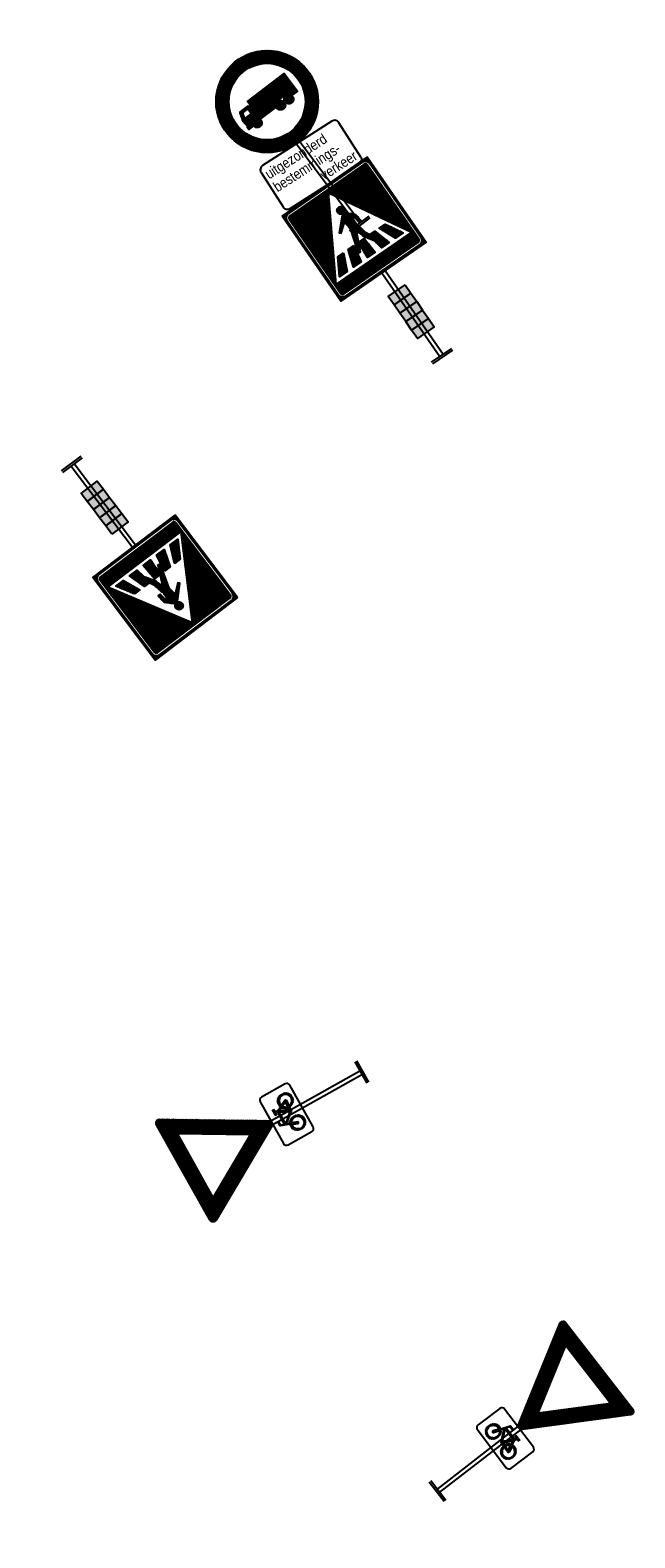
# Model space of a CAD drawing. Header units: metres. Extents: x 197090 to 197675, y 354829 to 355564.
# Tile 4 of 12: x 197614 to 197627, y 354859 to 354893. Entities that reach past the tile are written whole.
import ezdxf
from ezdxf.enums import TextEntityAlignment as Align

# ---------------------------------------------------------------- set-up
doc = ezdxf.new("R2010")
doc.units = ezdxf.units.M
doc.layers.get('0').update_dxf_attribs({"lineweight": 25})
doc.styles.add('RVV', font='arial.ttf', dxfattribs={"width": 0.85, "height": 2})
pattern_1 = [(0, (0, 0), (0, 0.00625), [])]

# ---------------------------------------------------------------- blocks, each defined once
blk = doc.blocks.new('OB02')
h = blk.add_hatch()
h.set_pattern_fill('LINE', color=256, scale=0.002, style=0)
h.set_pattern_definition([(0, (-2165.2003044, -711.2070954), (0, 0.00635), [])])
h.paths.add_polyline_path([(0.164, -0.321), (0.132, -0.255), (0.116, -0.267), (0.105, -0.281), (0.096, -0.297), (0.092, -0.309), (0.09, -0.321)], flags=16)
h.paths.add_polyline_path([(0.08, -0.17), (0.011, -0.312), (-0.115, -0.17)], flags=16)
h.paths.add_polyline_path([(0.066, -0.321), (0.069, -0.304), (0.075, -0.288), (0.085, -0.268), (0.1, -0.25), (0.122, -0.233), (0.098, -0.185), (0.033, -0.321)], flags=16)
h.paths.add_polyline_path([(-0.144, -0.25), (-0.132, -0.258), (-0.121, -0.267), (-0.109, -0.281), (-0.101, -0.297), (-0.096, -0.315), (-0.094, -0.333), (-0.096, -0.351), (-0.101, -0.369), (-0.109, -0.385), (-0.121, -0.399), (-0.135, -0.411), (-0.151, -0.419), (-0.169, -0.425), (-0.187, -0.426), (-0.205, -0.425), (-0.223, -0.419), (-0.239, -0.411), (-0.253, -0.399), (-0.265, -0.385), (-0.273, -0.369), (-0.279, -0.351), (-0.28, -0.333), (-0.279, -0.315), (-0.273, -0.297), (-0.265, -0.281), (-0.253, -0.267), (-0.239, -0.255), (-0.223, -0.247), (-0.205, -0.241), (-0.187, -0.24), (-0.166, -0.242), (-0.198, -0.329), (-0.199, -0.333), (-0.198, -0.338), (-0.195, -0.342), (-0.191, -0.344), (-0.186, -0.345), (-0.182, -0.344), (-0.178, -0.341), (-0.176, -0.337)], flags=16)
h.paths.add_polyline_path([(0.013, -0.344), (0.009, -0.343), (0.006, -0.341), (-0.124, -0.194), (-0.136, -0.228), (-0.119, -0.238), (-0.104, -0.25), (-0.09, -0.268), (-0.079, -0.288), (-0.073, -0.31), (-0.07, -0.333), (-0.073, -0.356), (-0.079, -0.378), (-0.09, -0.398), (-0.105, -0.415), (-0.122, -0.43), (-0.142, -0.441), (-0.164, -0.447), (-0.187, -0.45), (-0.21, -0.447), (-0.232, -0.441), (-0.252, -0.43), (-0.27, -0.415), (-0.284, -0.398), (-0.295, -0.378), (-0.302, -0.356), (-0.304, -0.333), (-0.302, -0.31), (-0.295, -0.288), (-0.284, -0.268), (-0.27, -0.25), (-0.252, -0.236), (-0.232, -0.225), (-0.21, -0.218), (-0.187, -0.216), (-0.172, -0.217), (-0.158, -0.22), (-0.114, -0.099), (-0.107, -0.087), (-0.096, -0.079), (-0.09, -0.077), (-0.086, -0.076), (-0.082, -0.076), (-0.073, -0.076), (-0.059, -0.076), (-0.04, -0.076), (-0.04, -0.1), (-0.059, -0.1), (-0.072, -0.1), (-0.08, -0.1), (-0.083, -0.1), (-0.086, -0.101), (-0.09, -0.103), (-0.092, -0.107), (-0.107, -0.146), (0.091, -0.146), (0.102, -0.123), (0.067, -0.123), (0.063, -0.122), (0.059, -0.119), (0.056, -0.116), (0.055, -0.111), (0.056, -0.107), (0.059, -0.103), (0.063, -0.1), (0.067, -0.1), (0.157, -0.1), (0.157, -0.123), (0.128, -0.123), (0.111, -0.158), (0.143, -0.223), (0.162, -0.218), (0.183, -0.216), (0.205, -0.218), (0.227, -0.225), (0.247, -0.236), (0.265, -0.25), (0.279, -0.268), (0.29, -0.288), (0.297, -0.31), (0.299, -0.333), (0.297, -0.356), (0.29, -0.378), (0.279, -0.398), (0.265, -0.415), (0.247, -0.43), (0.227, -0.441), (0.205, -0.447), (0.183, -0.45), (0.16, -0.447), (0.138, -0.441), (0.118, -0.43), (0.1, -0.415), (0.085, -0.398), (0.075, -0.378), (0.069, -0.361), (0.066, -0.344)])
h.paths.add_polyline_path([(0.09, -0.344), (0.092, -0.357), (0.096, -0.369), (0.105, -0.385), (0.116, -0.399), (0.131, -0.411), (0.147, -0.419), (0.164, -0.425), (0.182, -0.426), (0.201, -0.425), (0.218, -0.419), (0.234, -0.411), (0.248, -0.399), (0.26, -0.385), (0.269, -0.369), (0.274, -0.351), (0.276, -0.333), (0.274, -0.315), (0.269, -0.297), (0.26, -0.281), (0.248, -0.267), (0.234, -0.255), (0.218, -0.247), (0.201, -0.241), (0.183, -0.24), (0.167, -0.241), (0.153, -0.244), (0.193, -0.328), (0.194, -0.332), (0.193, -0.337), (0.191, -0.341), (0.187, -0.343), (0.183, -0.344)], flags=16)
at = {"flags": 128}
blk.add_lwpolyline([(-0.4, -0.45, 0.414214), (-0.35, -0.5), (0.35, -0.5, 0.414214), (0.4, -0.45), (0.4, -0.05, 0.414214), (0.35, 0), (-0.35, 0, 0.414214), (-0.4, -0.05)], format="xyb", close=True, dxfattribs=at)
for points in [[(0.08, -0.17), (0.011, -0.312), (-0.115, -0.17), (0.08, -0.17)], [(0.066, -0.321), (0.069, -0.304), (0.075, -0.288), (0.085, -0.268), (0.1, -0.25), (0.122, -0.233), (0.098, -0.185), (0.033, -0.321), (0.066, -0.321)], [(-0.144, -0.25), (-0.132, -0.258), (-0.121, -0.267), (-0.109, -0.281), (-0.101, -0.297), (-0.096, -0.315), (-0.094, -0.333), (-0.096, -0.351), (-0.101, -0.369), (-0.109, -0.385), (-0.121, -0.399), (-0.135, -0.411), (-0.151, -0.419), (-0.169, -0.425), (-0.187, -0.426), (-0.205, -0.425), (-0.223, -0.419), (-0.239, -0.411), (-0.253, -0.399), (-0.265, -0.385), (-0.273, -0.369), (-0.279, -0.351), (-0.28, -0.333), (-0.279, -0.315), (-0.273, -0.297), (-0.265, -0.281), (-0.253, -0.267), (-0.239, -0.255), (-0.223, -0.247), (-0.205, -0.241), (-0.187, -0.24), (-0.166, -0.242), (-0.198, -0.329), (-0.199, -0.333), (-0.198, -0.338), (-0.195, -0.342), (-0.191, -0.344), (-0.186, -0.345), (-0.182, -0.344), (-0.178, -0.341), (-0.176, -0.337), (-0.144, -0.25)], [(0.09, -0.344), (0.092, -0.357), (0.096, -0.369), (0.105, -0.385), (0.116, -0.399), (0.131, -0.411), (0.147, -0.419), (0.164, -0.425), (0.182, -0.426), (0.201, -0.425), (0.218, -0.419), (0.234, -0.411), (0.248, -0.399), (0.26, -0.385), (0.269, -0.369), (0.274, -0.351), (0.276, -0.333), (0.274, -0.315), (0.269, -0.297), (0.26, -0.281), (0.248, -0.267), (0.234, -0.255), (0.218, -0.247), (0.201, -0.241), (0.183, -0.24), (0.167, -0.241), (0.153, -0.244), (0.193, -0.328), (0.194, -0.332), (0.193, -0.337), (0.191, -0.341), (0.187, -0.343), (0.183, -0.344), (0.09, -0.344)], [(0.164, -0.321), (0.132, -0.255), (0.116, -0.267), (0.105, -0.281), (0.096, -0.297), (0.092, -0.309), (0.09, -0.321), (0.164, -0.321)]]:
    blk.add_lwpolyline(points, close=True)
blk = doc.blocks.new('*X36')
at = {"color": 0}
for p, q in [((1.755, 0.444), (2.015, 0.444)), ((1.765, 0.45), (2.015, 0.45)), ((1.776, 0.456), (2.015, 0.456)), ((1.787, 0.463), (2.015, 0.463)), ((1.798, 0.469), (2.015, 0.469)), ((1.809, 0.475), (2.015, 0.475)), ((1.819, 0.481), (2.015, 0.481)), ((1.83, 0.487), (2.015, 0.487)), ((1.841, 0.494), (2.015, 0.494)), ((1.852, 0.5), (2.015, 0.5)), ((1.863, 0.506), (2.015, 0.506)), ((1.874, 0.513), (2.015, 0.513)), ((1.884, 0.519), (2.015, 0.519)), ((1.895, 0.525), (2.015, 0.525)), ((1.906, 0.531), (2.015, 0.531)), ((1.917, 0.537), (2.015, 0.537)), ((1.928, 0.544), (2.015, 0.544)), ((1.939, 0.55), (2.012, 0.55)), ((1.949, 0.556), (2.008, 0.556)), ((1.96, 0.562), (2.002, 0.562)), ((1.971, 0.569), (1.991, 0.569)), ((1.506, 0.3), (1.777, 0.3)), ((1.516, 0.306), (1.788, 0.306)), ((1.527, 0.312), (1.799, 0.312)), ((1.538, 0.319), (1.81, 0.319)), ((1.549, 0.325), (1.82, 0.325)), ((1.56, 0.331), (1.831, 0.331)), ((1.571, 0.338), (1.842, 0.338)), ((1.581, 0.344), (1.853, 0.344)), ((1.592, 0.35), (1.864, 0.35)), ((1.603, 0.356), (1.875, 0.356)), ((1.614, 0.362), (2.015, 0.362)), ((1.625, 0.369), (2.015, 0.369)), ((1.635, 0.375), (2.015, 0.375)), ((1.646, 0.381), (2.015, 0.381)), ((1.657, 0.388), (2.015, 0.388)), ((1.668, 0.394), (2.015, 0.394)), ((1.679, 0.4), (2.015, 0.4)), ((1.69, 0.406), (2.015, 0.406)), ((1.7, 0.412), (2.015, 0.412)), ((1.711, 0.419), (2.015, 0.419)), ((1.722, 0.425), (2.015, 0.425)), ((1.733, 0.431), (2.015, 0.431)), ((1.744, 0.438), (2.015, 0.438)), ((1.879, 0.356), (2.015, 0.356)), ((1.879, 0.35), (2.015, 0.35)), ((1.879, 0.344), (2.015, 0.344)), ((1.879, 0.338), (2.015, 0.338)), ((1.879, 0.331), (2.015, 0.331)), ((1.879, 0.325), (2.015, 0.325)), ((1.879, 0.319), (2.015, 0.319)), ((1.879, 0.312), (2.015, 0.312)), ((1.879, 0.306), (2.015, 0.306)), ((1.879, 0.3), (2.015, 0.3)), ((1.246, 0.15), (1.517, 0.15)), ((1.257, 0.156), (1.528, 0.156)), ((1.267, 0.163), (1.539, 0.163)), ((1.278, 0.169), (1.55, 0.169)), ((1.289, 0.175), (1.561, 0.175)), ((1.3, 0.181), (1.571, 0.181)), ((1.311, 0.188), (1.582, 0.188)), ((1.322, 0.194), (1.593, 0.194)), ((1.332, 0.2), (1.604, 0.2)), ((1.343, 0.206), (1.615, 0.206)), ((1.354, 0.212), (1.626, 0.212)), ((1.365, 0.219), (1.636, 0.219)), ((1.376, 0.225), (1.647, 0.225)), ((1.386, 0.231), (1.658, 0.231)), ((1.397, 0.237), (1.669, 0.237)), ((1.408, 0.244), (1.68, 0.244)), ((1.419, 0.25), (1.691, 0.25)), ((1.43, 0.256), (1.701, 0.256)), ((1.441, 0.263), (1.712, 0.263)), ((1.451, 0.269), (1.723, 0.269)), ((1.462, 0.275), (1.734, 0.275)), ((1.473, 0.281), (1.745, 0.281)), ((1.484, 0.287), (1.755, 0.287)), ((1.495, 0.294), (1.766, 0.294)), ((1.879, 0.294), (2.015, 0.294)), ((1.879, 0.287), (2.015, 0.287)), ((1.879, 0.281), (2.015, 0.281)), ((1.879, 0.275), (2.015, 0.275)), ((1.879, 0.269), (2.015, 0.269)), ((1.879, 0.263), (2.015, 0.263)), ((1.879, 0.256), (2.015, 0.256)), ((1.879, 0.25), (2.015, 0.25)), ((1.879, 0.244), (2.015, 0.244)), ((1.879, 0.237), (2.015, 0.237)), ((1.879, 0.231), (2.015, 0.231)), ((1.879, 0.225), (2.015, 0.225)), ((1.879, 0.219), (2.015, 0.219)), ((1.879, 0.212), (2.015, 0.212)), ((1.879, 0.206), (2.015, 0.206)), ((1.879, 0.2), (2.015, 0.2)), ((1.879, 0.194), (2.015, 0.194)), ((1.879, 0.188), (2.015, 0.188)), ((1.879, 0.181), (2.015, 0.181)), ((1.879, 0.175), (2.015, 0.175)), ((1.879, 0.169), (2.015, 0.169)), ((1.879, 0.163), (2.015, 0.163)), ((1.879, 0.156), (2.015, 0.156)), ((1.879, 0.15), (2.015, 0.15)), ((1.02, 0.006), (1.268, 0.006)), ((1.02, 0), (1.258, 0)), ((1.022, 0.013), (1.279, 0.013)), ((1.025, 0.019), (1.29, 0.019)), ((1.029, 0.025), (1.301, 0.025)), ((1.04, 0.031), (1.312, 0.031)), ((1.051, 0.038), (1.322, 0.038)), ((1.062, 0.044), (1.333, 0.044)), ((1.073, 0.05), (1.344, 0.05)), ((1.083, 0.056), (1.355, 0.056)), ((1.094, 0.062), (1.366, 0.062)), ((1.105, 0.069), (1.377, 0.069)), ((1.116, 0.075), (1.387, 0.075)), ((1.127, 0.081), (1.398, 0.081)), ((1.137, 0.088), (1.409, 0.088)), ((1.148, 0.094), (1.42, 0.094)), ((1.159, 0.1), (1.431, 0.1)), ((1.17, 0.106), (1.442, 0.106)), ((1.181, 0.113), (1.452, 0.113)), ((1.192, 0.119), (1.463, 0.119)), ((1.202, 0.125), (1.474, 0.125)), ((1.213, 0.131), (1.485, 0.131)), ((1.224, 0.138), (1.496, 0.138)), ((1.235, 0.144), (1.507, 0.144)), ((1.879, 0.144), (2.015, 0.144)), ((1.879, 0.138), (2.015, 0.138)), ((1.879, 0.131), (2.015, 0.131)), ((1.879, 0.125), (2.015, 0.125)), ((1.879, 0.119), (2.015, 0.119)), ((1.879, 0.113), (2.015, 0.113)), ((1.879, 0.106), (2.015, 0.106)), ((1.879, 0.1), (2.015, 0.1)), ((1.879, 0.094), (2.015, 0.094)), ((1.879, 0.088), (2.015, 0.088)), ((1.879, 0.081), (2.015, 0.081)), ((1.879, 0.075), (2.015, 0.075)), ((1.879, 0.069), (2.015, 0.069)), ((1.879, 0.062), (2.015, 0.062)), ((1.879, 0.056), (2.015, 0.056)), ((1.879, 0.05), (2.015, 0.05)), ((1.879, 0.044), (2.015, 0.044)), ((1.879, 0.038), (2.015, 0.038)), ((1.879, 0.031), (2.015, 0.031)), ((1.879, 0.025), (2.015, 0.025)), ((1.879, 0.019), (2.015, 0.019)), ((1.879, 0.013), (2.015, 0.013)), ((1.879, 0.006), (2.015, 0.006)), ((1.879, 0), (2.015, 0)), ((1.02, -0.006), (1.268, -0.006)), ((1.022, -0.013), (1.279, -0.013)), ((1.025, -0.019), (1.29, -0.019)), ((1.029, -0.025), (1.301, -0.025)), ((1.04, -0.031), (1.312, -0.031)), ((1.051, -0.038), (1.322, -0.038)), ((1.062, -0.044), (1.333, -0.044)), ((1.073, -0.05), (1.344, -0.05)), ((1.083, -0.056), (1.355, -0.056)), ((1.094, -0.062), (1.366, -0.062)), ((1.105, -0.069), (1.377, -0.069)), ((1.116, -0.075), (1.387, -0.075)), ((1.127, -0.081), (1.398, -0.081)), ((1.138, -0.088), (1.409, -0.088)), ((1.148, -0.094), (1.42, -0.094)), ((1.159, -0.1), (1.431, -0.1)), ((1.17, -0.106), (1.442, -0.106)), ((1.181, -0.113), (1.452, -0.113)), ((1.192, -0.119), (1.463, -0.119)), ((1.202, -0.125), (1.474, -0.125)), ((1.213, -0.131), (1.485, -0.131)), ((1.224, -0.138), (1.496, -0.138)), ((1.235, -0.144), (1.507, -0.144)), ((1.879, -0.006), (2.015, -0.006)), ((1.879, -0.013), (2.015, -0.013)), ((1.879, -0.019), (2.015, -0.019)), ((1.879, -0.025), (2.015, -0.025)), ((1.879, -0.031), (2.015, -0.031)), ((1.879, -0.038), (2.015, -0.038)), ((1.879, -0.044), (2.015, -0.044)), ((1.879, -0.05), (2.015, -0.05)), ((1.879, -0.056), (2.015, -0.056)), ((1.879, -0.062), (2.015, -0.062)), ((1.879, -0.069), (2.015, -0.069)), ((1.879, -0.075), (2.015, -0.075)), ((1.879, -0.081), (2.015, -0.081)), ((1.879, -0.088), (2.015, -0.088)), ((1.879, -0.094), (2.015, -0.094)), ((1.879, -0.1), (2.015, -0.1)), ((1.879, -0.106), (2.015, -0.106)), ((1.879, -0.113), (2.015, -0.113)), ((1.879, -0.119), (2.015, -0.119)), ((1.879, -0.125), (2.015, -0.125)), ((1.879, -0.131), (2.015, -0.131)), ((1.879, -0.138), (2.015, -0.138)), ((1.879, -0.144), (2.015, -0.144)), ((1.246, -0.15), (1.517, -0.15)), ((1.257, -0.156), (1.528, -0.156)), ((1.267, -0.163), (1.539, -0.163)), ((1.278, -0.169), (1.55, -0.169)), ((1.289, -0.175), (1.561, -0.175)), ((1.3, -0.181), (1.571, -0.181)), ((1.311, -0.188), (1.582, -0.188)), ((1.322, -0.194), (1.593, -0.194)), ((1.332, -0.2), (1.604, -0.2)), ((1.343, -0.206), (1.615, -0.206)), ((1.354, -0.212), (1.626, -0.212)), ((1.365, -0.219), (1.636, -0.219)), ((1.376, -0.225), (1.647, -0.225)), ((1.387, -0.231), (1.658, -0.231)), ((1.397, -0.237), (1.669, -0.237)), ((1.408, -0.244), (1.68, -0.244)), ((1.419, -0.25), (1.691, -0.25)), ((1.43, -0.256), (1.701, -0.256)), ((1.441, -0.263), (1.712, -0.263)), ((1.451, -0.269), (1.723, -0.269)), ((1.462, -0.275), (1.734, -0.275)), ((1.473, -0.281), (1.745, -0.281)), ((1.484, -0.287), (1.755, -0.287)), ((1.495, -0.294), (1.766, -0.294)), ((1.879, -0.15), (2.015, -0.15)), ((1.879, -0.156), (2.015, -0.156)), ((1.879, -0.163), (2.015, -0.163)), ((1.879, -0.169), (2.015, -0.169)), ((1.879, -0.175), (2.015, -0.175)), ((1.879, -0.181), (2.015, -0.181)), ((1.879, -0.188), (2.015, -0.188)), ((1.879, -0.194), (2.015, -0.194)), ((1.879, -0.2), (2.015, -0.2)), ((1.879, -0.206), (2.015, -0.206)), ((1.879, -0.212), (2.015, -0.212)), ((1.879, -0.219), (2.015, -0.219)), ((1.879, -0.225), (2.015, -0.225)), ((1.879, -0.231), (2.015, -0.231)), ((1.879, -0.237), (2.015, -0.237)), ((1.879, -0.244), (2.015, -0.244)), ((1.879, -0.25), (2.015, -0.25)), ((1.879, -0.256), (2.015, -0.256)), ((1.879, -0.263), (2.015, -0.263)), ((1.879, -0.269), (2.015, -0.269)), ((1.879, -0.275), (2.015, -0.275)), ((1.879, -0.281), (2.015, -0.281)), ((1.879, -0.287), (2.015, -0.287)), ((1.879, -0.294), (2.015, -0.294)), ((1.506, -0.3), (1.777, -0.3)), ((1.516, -0.306), (1.788, -0.306)), ((1.527, -0.312), (1.799, -0.312)), ((1.538, -0.319), (1.81, -0.319)), ((1.549, -0.325), (1.82, -0.325)), ((1.56, -0.331), (1.831, -0.331)), ((1.571, -0.338), (1.842, -0.338)), ((1.581, -0.344), (1.853, -0.344)), ((1.592, -0.35), (1.864, -0.35)), ((1.603, -0.356), (1.875, -0.356)), ((1.614, -0.362), (2.015, -0.362)), ((1.625, -0.369), (2.015, -0.369)), ((1.636, -0.375), (2.015, -0.375)), ((1.646, -0.381), (2.015, -0.381)), ((1.657, -0.388), (2.015, -0.388)), ((1.668, -0.394), (2.015, -0.394)), ((1.679, -0.4), (2.015, -0.4)), ((1.69, -0.406), (2.015, -0.406)), ((1.7, -0.412), (2.015, -0.412)), ((1.711, -0.419), (2.015, -0.419)), ((1.722, -0.425), (2.015, -0.425)), ((1.733, -0.431), (2.015, -0.431)), ((1.744, -0.438), (2.015, -0.438)), ((1.879, -0.3), (2.015, -0.3)), ((1.879, -0.306), (2.015, -0.306)), ((1.879, -0.312), (2.015, -0.312)), ((1.879, -0.319), (2.015, -0.319)), ((1.879, -0.325), (2.015, -0.325)), ((1.879, -0.331), (2.015, -0.331)), ((1.879, -0.338), (2.015, -0.338)), ((1.879, -0.344), (2.015, -0.344)), ((1.879, -0.35), (2.015, -0.35)), ((1.879, -0.356), (2.015, -0.356)), ((1.755, -0.444), (2.015, -0.444)), ((1.765, -0.45), (2.015, -0.45)), ((1.776, -0.456), (2.015, -0.456)), ((1.787, -0.463), (2.015, -0.463)), ((1.798, -0.469), (2.015, -0.469)), ((1.809, -0.475), (2.015, -0.475)), ((1.82, -0.481), (2.015, -0.481)), ((1.83, -0.488), (2.015, -0.488)), ((1.841, -0.494), (2.015, -0.494)), ((1.852, -0.5), (2.015, -0.5)), ((1.863, -0.506), (2.015, -0.506)), ((1.874, -0.513), (2.015, -0.513)), ((1.885, -0.519), (2.015, -0.519)), ((1.895, -0.525), (2.015, -0.525)), ((1.906, -0.531), (2.015, -0.531)), ((1.917, -0.537), (2.015, -0.537)), ((1.928, -0.544), (2.015, -0.544)), ((1.939, -0.55), (2.012, -0.55)), ((1.949, -0.556), (2.008, -0.556)), ((1.96, -0.562), (2.002, -0.562)), ((1.971, -0.569), (1.991, -0.569))]:
    blk.add_line(p, q, dxfattribs=at)
blk = doc.blocks.new('B06')
for p, q in [((0, -0.12), (0, 0.12)), ((0.02, -0.12), (0.02, 0.12)), ((1.026, 0.02), (0.02, 0.02)), ((1.026, -0.02), (0.02, -0.02))]:
    blk.add_line(p, q)
for points in [[(1.964, 0.565), (1.972, 0.569), (1.99, 0.569), (2.006, 0.56), (2.015, 0.544), (2.015, 0.535), (2.015, -0.535), (2.015, -0.544), (2.006, -0.56), (1.99, -0.569), (1.972, -0.569), (1.964, -0.565), (1.037, -0.029), (1.029, -0.025), (1.02, -0.009), (1.02, 0.009), (1.029, 0.025), (1.037, 0.029), (1.964, 0.565)], [(1.879, 0.359), (1.879, -0.359), (1.258, 0), (1.879, 0.359)]]:
    blk.add_lwpolyline(points, close=True)
at = {"color": 10}
blk.add_blockref('*X36', (0, 0), dxfattribs=at)
blk = doc.blocks.new('L02')
h = blk.add_hatch()
h.set_pattern_fill('LINE', color=170, scale=0.05, style=0)
h.set_pattern_definition(pattern_1)
h.paths.add_polyline_path([(1.18, -0.446), (1.18, 0.452), (1.957, 0.003)], flags=0)
h.paths.add_polyline_path([(1.964, -0.466), (1.969, -0.466), (1.974, -0.465), (1.978, -0.462), (1.982, -0.459), (1.985, -0.455), (1.988, -0.451), (1.989, -0.446), (1.989, -0.441), (1.989, 0.441), (1.989, 0.446), (1.988, 0.451), (1.985, 0.455), (1.982, 0.459), (1.978, 0.462), (1.974, 0.465), (1.969, 0.466), (1.964, 0.466), (1.082, 0.466), (1.077, 0.466), (1.072, 0.465), (1.068, 0.462), (1.064, 0.459), (1.061, 0.455), (1.058, 0.451), (1.057, 0.446), (1.057, 0.441), (1.057, -0.441), (1.057, -0.446), (1.058, -0.451), (1.061, -0.455), (1.064, -0.459), (1.068, -0.462), (1.072, -0.465), (1.077, -0.466), (1.082, -0.466)], flags=0)
h.paths.add_polyline_path([(1.964, -0.492), (1.974, -0.491), (1.984, -0.488), (1.992, -0.483), (2, -0.477), (2.006, -0.469), (2.011, -0.461), (2.014, -0.451), (2.015, -0.441), (2.015, 0.441), (2.014, 0.451), (2.011, 0.461), (2.006, 0.469), (2, 0.477), (1.992, 0.483), (1.984, 0.488), (1.974, 0.491), (1.964, 0.492), (1.082, 0.492), (1.072, 0.491), (1.062, 0.488), (1.054, 0.483), (1.046, 0.477), (1.04, 0.469), (1.035, 0.461), (1.032, 0.451), (1.031, 0.441), (1.031, -0.441), (1.032, -0.451), (1.035, -0.461), (1.04, -0.469), (1.046, -0.477), (1.054, -0.483), (1.062, -0.488), (1.072, -0.491), (1.082, -0.492)], flags=16)
h.paths.add_polyline_path([(2.03, 0.507), (2.03, -0.507), (1.016, -0.507), (1.016, 0.507)])
h = blk.add_hatch(color=5)
h.paths.add_polyline_path([(0.79, -0.101), (0.69, -0.101), (0.69, 0.099), (0.79, 0.099)])
h.paths.add_polyline_path([(0.59, -0.101), (0.49, -0.101), (0.49, 0.099), (0.59, 0.099)])
h.paths.add_polyline_path([(0.39, -0.101), (0.29, -0.101), (0.29, 0.099), (0.39, 0.099)])
h = blk.add_hatch(color=253)
h.dxf.hatch_style = 1
h.paths.add_polyline_path([(0.49, -0.101), (0.39, -0.101), (0.39, 0.099), (0.49, 0.099)])
h.paths.add_polyline_path([(0.69, -0.101), (0.59, -0.101), (0.59, 0.099), (0.69, 0.099)])
at = {"color": 0}
for p, q in [((1.22, 0.378), (1.229, 0.378)), ((1.22, 0.37), (1.243, 0.37)), ((1.22, 0.362), (1.256, 0.362)), ((1.22, 0.355), (1.27, 0.355)), ((1.22, 0.347), (1.283, 0.347)), ((1.22, 0.339), (1.297, 0.339)), ((1.22, 0.331), (1.31, 0.331)), ((1.22, 0.323), (1.324, 0.323)), ((1.22, 0.316), (1.338, 0.316)), ((1.22, 0.308), (1.351, 0.308)), ((1.22, 0.3), (1.365, 0.3)), ((1.22, 0.292), (1.378, 0.292)), ((1.22, 0.214), (1.228, 0.214)), ((1.22, 0.206), (1.252, 0.206)), ((1.22, 0.198), (1.276, 0.198)), ((1.22, 0.191), (1.3, 0.191)), ((1.22, 0.183), (1.324, 0.183)), ((1.22, 0.175), (1.348, 0.175)), ((1.22, 0.167), (1.373, 0.167)), ((1.22, 0.159), (1.391, 0.159)), ((1.22, 0.152), (1.391, 0.152)), ((1.234, 0.284), (1.391, 0.284)), ((1.252, 0.277), (1.391, 0.277)), ((1.27, 0.269), (1.391, 0.269)), ((1.288, 0.261), (1.391, 0.261)), ((1.306, 0.253), (1.391, 0.253)), ((1.324, 0.245), (1.391, 0.245)), ((1.342, 0.237), (1.391, 0.237)), ((1.359, 0.23), (1.391, 0.23)), ((1.377, 0.222), (1.391, 0.222)), ((1.22, 0.144), (1.391, 0.144)), ((1.22, 0.136), (1.391, 0.136)), ((1.22, 0.128), (1.391, 0.128)), ((1.22, 0.042), (1.325, 0.042)), ((1.22, 0.034), (1.376, 0.034)), ((1.22, 0.027), (1.391, 0.027)), ((1.22, 0.019), (1.391, 0.019)), ((1.22, 0.011), (1.391, 0.011)), ((1.22, 0.003), (1.391, 0.003)), ((1.238, 0.12), (1.391, 0.12)), ((1.281, 0.112), (1.391, 0.112)), ((1.306, 0.097), (1.318, 0.097)), ((1.306, 0.089), (1.344, 0.089)), ((1.306, 0.081), (1.37, 0.081)), ((1.308, 0.073), (1.396, 0.073)), ((1.323, 0.105), (1.391, 0.105)), ((1.325, 0.066), (1.422, 0.066)), ((1.343, 0.058), (1.449, 0.058)), ((1.36, 0.05), (1.475, 0.05)), ((1.366, 0.097), (1.391, 0.097)), ((1.378, 0.042), (1.501, 0.042)), ((1.396, 0.034), (1.527, 0.034)), ((1.413, 0.027), (1.691, 0.027)), ((1.431, 0.019), (1.697, 0.019)), ((1.448, 0.011), (1.7, 0.011)), ((1.466, 0.003), (1.702, 0.003)), ((1.564, 0.128), (1.59, 0.128)), ((1.567, 0.12), (1.598, 0.12)), ((1.572, 0.136), (1.582, 0.136)), ((1.573, 0.112), (1.606, 0.112)), ((1.579, 0.105), (1.613, 0.105)), ((1.586, 0.097), (1.621, 0.097)), ((1.592, 0.089), (1.629, 0.089)), ((1.597, 0.034), (1.683, 0.034)), ((1.598, 0.081), (1.637, 0.081)), ((1.604, 0.073), (1.645, 0.073)), ((1.61, 0.066), (1.652, 0.066)), ((1.617, 0.058), (1.66, 0.058)), ((1.623, 0.05), (1.668, 0.05)), ((1.629, 0.042), (1.676, 0.042)), ((1.709, 0.003), (1.786, 0.003)), ((1.711, 0.011), (1.784, 0.011)), ((1.714, 0.019), (1.781, 0.019)), ((1.719, 0.027), (1.776, 0.027)), ((1.729, 0.034), (1.765, 0.034)), ((1.22, -0.005), (1.391, -0.005)), ((1.22, -0.013), (1.391, -0.013)), ((1.22, -0.02), (1.391, -0.02)), ((1.22, -0.028), (1.391, -0.028)), ((1.22, -0.036), (1.325, -0.036)), ((1.22, -0.122), (1.316, -0.122)), ((1.22, -0.13), (1.323, -0.13)), ((1.22, -0.138), (1.391, -0.138)), ((1.22, -0.145), (1.391, -0.145)), ((1.238, -0.114), (1.31, -0.114)), ((1.281, -0.106), (1.303, -0.106)), ((1.314, -0.106), (1.366, -0.106)), ((1.319, -0.098), (1.382, -0.098)), ((1.321, -0.114), (1.35, -0.114)), ((1.327, -0.122), (1.334, -0.122)), ((1.331, -0.091), (1.397, -0.091)), ((1.337, -0.13), (1.391, -0.13)), ((1.343, -0.083), (1.413, -0.083)), ((1.353, -0.122), (1.391, -0.122)), ((1.355, -0.075), (1.429, -0.075)), ((1.367, -0.067), (1.462, -0.067)), ((1.369, -0.114), (1.391, -0.114)), ((1.379, -0.059), (1.501, -0.059)), ((1.384, -0.106), (1.391, -0.106)), ((1.391, -0.052), (1.54, -0.052)), ((1.403, -0.044), (1.681, -0.044)), ((1.418, -0.036), (1.688, -0.036)), ((1.44, -0.028), (1.695, -0.028)), ((1.463, -0.02), (1.699, -0.02)), ((1.484, -0.005), (1.703, -0.005)), ((1.486, -0.013), (1.702, -0.013)), ((1.545, -0.083), (1.641, -0.083)), ((1.545, -0.091), (1.632, -0.091)), ((1.545, -0.098), (1.599, -0.098)), ((1.573, -0.075), (1.65, -0.075)), ((1.615, -0.067), (1.658, -0.067)), ((1.621, -0.059), (1.665, -0.059)), ((1.627, -0.052), (1.673, -0.052)), ((1.71, -0.005), (1.785, -0.005)), ((1.712, -0.013), (1.783, -0.013)), ((1.715, -0.02), (1.779, -0.02)), ((1.722, -0.028), (1.772, -0.028)), ((1.737, -0.036), (1.758, -0.036)), ((1.22, -0.153), (1.391, -0.153)), ((1.22, -0.161), (1.373, -0.161)), ((1.22, -0.169), (1.348, -0.169)), ((1.22, -0.177), (1.324, -0.177)), ((1.22, -0.184), (1.3, -0.184)), ((1.22, -0.192), (1.276, -0.192)), ((1.22, -0.2), (1.252, -0.2)), ((1.22, -0.208), (1.228, -0.208)), ((1.22, -0.286), (1.378, -0.286)), ((1.22, -0.294), (1.365, -0.294)), ((1.234, -0.278), (1.391, -0.278)), ((1.252, -0.27), (1.391, -0.27)), ((1.27, -0.263), (1.391, -0.263)), ((1.288, -0.255), (1.391, -0.255)), ((1.306, -0.247), (1.391, -0.247)), ((1.324, -0.239), (1.391, -0.239)), ((1.342, -0.231), (1.391, -0.231)), ((1.359, -0.223), (1.391, -0.223)), ((1.377, -0.216), (1.391, -0.216)), ((1.22, -0.302), (1.351, -0.302)), ((1.22, -0.309), (1.338, -0.309)), ((1.22, -0.317), (1.324, -0.317)), ((1.22, -0.325), (1.31, -0.325)), ((1.22, -0.333), (1.297, -0.333)), ((1.22, -0.341), (1.283, -0.341)), ((1.22, -0.348), (1.27, -0.348)), ((1.22, -0.356), (1.256, -0.356)), ((1.22, -0.364), (1.243, -0.364)), ((1.22, -0.372), (1.229, -0.372))]:
    blk.add_line(p, q, dxfattribs=at)
for p, q in [((0, -0.12), (0, 0.12)), ((0.02, -0.12), (0.02, 0.12)), ((1.016, 0.02), (0.02, 0.02)), ((1.016, 0.02), (1.016, -0.02)), ((1.016, -0.02), (0.02, -0.02))]:
    blk.add_line(p, q)
for points in [[(2.03, 0.507), (2.03, -0.507), (1.016, -0.507), (1.016, 0.507), (2.03, 0.507)], [(1.964, -0.492), (1.974, -0.491), (1.984, -0.488), (1.992, -0.483), (2, -0.477), (2.006, -0.469), (2.011, -0.461), (2.014, -0.451), (2.015, -0.441), (2.015, 0.441), (2.014, 0.451), (2.011, 0.461), (2.006, 0.469), (2, 0.477), (1.992, 0.483), (1.984, 0.488), (1.974, 0.491), (1.964, 0.492), (1.082, 0.492), (1.072, 0.491), (1.062, 0.488), (1.054, 0.483), (1.046, 0.477), (1.04, 0.469), (1.035, 0.461), (1.032, 0.451), (1.031, 0.441), (1.031, -0.441), (1.032, -0.451), (1.035, -0.461), (1.04, -0.469), (1.046, -0.477), (1.054, -0.483), (1.062, -0.488), (1.072, -0.491), (1.082, -0.492), (1.964, -0.492)], [(1.964, -0.466), (1.969, -0.466), (1.974, -0.465), (1.978, -0.462), (1.982, -0.459), (1.985, -0.455), (1.988, -0.451), (1.989, -0.446), (1.989, -0.441), (1.989, 0.441), (1.989, 0.446), (1.988, 0.451), (1.985, 0.455), (1.982, 0.459), (1.978, 0.462), (1.974, 0.465), (1.969, 0.466), (1.964, 0.466), (1.082, 0.466), (1.077, 0.466), (1.072, 0.465), (1.068, 0.462), (1.064, 0.459), (1.061, 0.455), (1.058, 0.451), (1.057, 0.446), (1.057, 0.441), (1.057, -0.441), (1.057, -0.446), (1.058, -0.451), (1.061, -0.455), (1.064, -0.459), (1.068, -0.462), (1.072, -0.465), (1.077, -0.466), (1.082, -0.466), (1.964, -0.466)], [(1.18, -0.446), (1.18, 0.452), (1.957, 0.003), (1.18, -0.446)], [(1.391, 0.216), (1.22, 0.291), (1.22, 0.384), (1.391, 0.284), (1.391, 0.216)], [(1.391, 0.092), (1.22, 0.124), (1.22, 0.217), (1.391, 0.161), (1.391, 0.092)], [(1.364, 0.039), (1.391, 0.027), (1.391, -0.031), (1.22, -0.043), (1.22, 0.05), (1.364, 0.039)], [(1.614, -0.068), (1.545, -0.08), (1.545, -0.101), (1.563, -0.101), (1.578, -0.1), (1.591, -0.099), (1.602, -0.098), (1.612, -0.097), (1.619, -0.096), (1.624, -0.095), (1.628, -0.094), (1.631, -0.092), (1.635, -0.088), (1.641, -0.083), (1.648, -0.076), (1.657, -0.068), (1.667, -0.058), (1.678, -0.047), (1.69, -0.034), (1.696, -0.028), (1.7, -0.02), (1.702, -0.012), (1.703, -0.003), (1.702, 0.006), (1.7, 0.014), (1.695, 0.022), (1.689, 0.029), (1.577, 0.141), (1.562, 0.126), (1.632, 0.039), (1.616, 0.037), (1.597, 0.034), (1.575, 0.031), (1.551, 0.027), (1.306, 0.101), (1.306, 0.074), (1.495, -0.01), (1.476, -0.016), (1.46, -0.022), (1.445, -0.026), (1.434, -0.03), (1.425, -0.033), (1.418, -0.036), (1.413, -0.038), (1.411, -0.038), (1.409, -0.04), (1.404, -0.043), (1.396, -0.048), (1.385, -0.056), (1.371, -0.065), (1.354, -0.076), (1.334, -0.089), (1.312, -0.103), (1.329, -0.124), (1.433, -0.073), (1.561, -0.047), (1.63, -0.047), (1.614, -0.068)], [(1.747, -0.038), (1.74, -0.037), (1.733, -0.035), (1.726, -0.031), (1.72, -0.026), (1.716, -0.021), (1.712, -0.014), (1.71, -0.007), (1.709, 0.001), (1.71, 0.008), (1.712, 0.015), (1.716, 0.022), (1.72, 0.028), (1.726, 0.033), (1.733, 0.036), (1.74, 0.038), (1.747, 0.039), (1.755, 0.038), (1.762, 0.036), (1.769, 0.033), (1.774, 0.028), (1.779, 0.022), (1.783, 0.015), (1.785, 0.009), (1.786, 0.005), (1.786, -0.003), (1.785, -0.008), (1.783, -0.014), (1.779, -0.021), (1.774, -0.026), (1.769, -0.031), (1.762, -0.035), (1.755, -0.037), (1.747, -0.038)], [(1.3, -0.103), (1.327, -0.135), (1.391, -0.103), (1.391, -0.155), (1.22, -0.21), (1.22, -0.117), (1.3, -0.103)], [(1.391, -0.278), (1.22, -0.377), (1.22, -0.284), (1.391, -0.21), (1.391, -0.278)]]:
    blk.add_lwpolyline(points, close=True)
at = {"color": 0, "flags": 128}
for points in [[(0.39, -0.101), (0.29, -0.101), (0.29, 0.099), (0.39, 0.099)], [(0.49, -0.101), (0.39, -0.101), (0.39, 0.099), (0.49, 0.099)], [(0.59, -0.101), (0.49, -0.101), (0.49, 0.099), (0.59, 0.099)], [(0.69, -0.101), (0.59, -0.101), (0.59, 0.099), (0.69, 0.099)], [(0.79, -0.101), (0.69, -0.101), (0.69, 0.099), (0.79, 0.099)]]:
    blk.add_lwpolyline(points, close=True, dxfattribs=at)
blk = doc.blocks.new('C07')
h = blk.add_hatch()
h.set_pattern_fill('LINE', color=10, scale=0.05, style=0)
h.set_pattern_definition(pattern_1)
h.paths.add_polyline_path([(1.016, 0, 1), (2.016, 0, 1)])
h.paths.add_polyline_path([(1.891, 0, -1), (1.141, 0, -1)], flags=16)
h = blk.add_hatch()
h.set_pattern_fill('LINE', color=256, scale=0.05, style=0)
h.set_pattern_definition(pattern_1)
h.paths.add_polyline_path([(1.634, 0.153), (1.477, 0.153), (1.477, 0.164), (1.509, 0.164), (1.587, 0.171), (1.59, 0.171), (1.592, 0.173), (1.594, 0.175), (1.594, 0.178), (1.594, 0.268), (1.594, 0.271), (1.592, 0.273), (1.587, 0.276), (1.5, 0.305), (1.432, 0.3), (1.429, 0.308), (1.406, 0.308), (1.406, 0.26), (1.407, 0.26), (1.418, 0.259), (1.429, 0.256), (1.438, 0.251), (1.447, 0.243), (1.454, 0.235), (1.459, 0.225), (1.462, 0.215), (1.463, 0.204), (1.462, 0.193), (1.459, 0.183), (1.454, 0.173), (1.447, 0.165), (1.441, 0.159), (1.434, 0.155), (1.427, 0.152), (1.42, 0.15), (1.42, -0.03), (1.427, -0.032), (1.434, -0.036), (1.441, -0.04), (1.447, -0.045), (1.454, -0.054), (1.459, -0.063), (1.462, -0.073), (1.463, -0.084), (1.463, -0.185), (1.462, -0.196), (1.459, -0.206), (1.454, -0.215), (1.447, -0.224), (1.441, -0.229), (1.434, -0.233), (1.427, -0.237), (1.42, -0.239), (1.42, -0.3), (1.634, -0.3)])
h.paths.add_polyline_path([(1.522, 0.193), (1.519, 0.193), (1.518, 0.194), (1.516, 0.196), (1.516, 0.198), (1.516, 0.275), (1.567, 0.258), (1.571, 0.255), (1.573, 0.253), (1.573, 0.251), (1.573, 0.198), (1.573, 0.196), (1.571, 0.194), (1.569, 0.193), (1.567, 0.193)], flags=16)
h.paths.add_polyline_path([(1.452, 0.213), (1.45, 0.222), (1.445, 0.229), (1.44, 0.236), (1.433, 0.242), (1.425, 0.246), (1.416, 0.249), (1.407, 0.25), (1.398, 0.249), (1.39, 0.246), (1.382, 0.242), (1.375, 0.236), (1.369, 0.229), (1.365, 0.222), (1.362, 0.213), (1.362, 0.204), (1.362, 0.195), (1.365, 0.186), (1.369, 0.179), (1.375, 0.172), (1.382, 0.166), (1.39, 0.162), (1.398, 0.159), (1.407, 0.158), (1.416, 0.159), (1.425, 0.162), (1.433, 0.166), (1.44, 0.172), (1.445, 0.179), (1.45, 0.186), (1.452, 0.195), (1.453, 0.204)])
h.paths.add_polyline_path([(1.452, -0.075), (1.45, -0.067), (1.445, -0.059), (1.44, -0.052), (1.433, -0.046), (1.425, -0.042), (1.416, -0.04), (1.407, -0.039), (1.398, -0.04), (1.39, -0.042), (1.382, -0.046), (1.375, -0.052), (1.369, -0.059), (1.365, -0.067), (1.362, -0.075), (1.362, -0.085), (1.362, -0.094), (1.365, -0.102), (1.369, -0.11), (1.375, -0.117), (1.382, -0.123), (1.39, -0.127), (1.398, -0.129), (1.407, -0.13), (1.416, -0.129), (1.425, -0.127), (1.433, -0.123), (1.44, -0.117), (1.445, -0.11), (1.45, -0.102), (1.452, -0.094), (1.453, -0.085)])
h.paths.add_polyline_path([(1.453, -0.185), (1.452, -0.175), (1.45, -0.167), (1.445, -0.159), (1.44, -0.152), (1.433, -0.146), (1.425, -0.142), (1.416, -0.14), (1.407, -0.139), (1.398, -0.14), (1.39, -0.142), (1.382, -0.146), (1.375, -0.152), (1.369, -0.159), (1.365, -0.167), (1.362, -0.175), (1.362, -0.185), (1.362, -0.194), (1.365, -0.202), (1.369, -0.21), (1.375, -0.217), (1.382, -0.223), (1.39, -0.227), (1.398, -0.229), (1.407, -0.23), (1.416, -0.229), (1.425, -0.227), (1.433, -0.223), (1.44, -0.217), (1.445, -0.21), (1.45, -0.202), (1.452, -0.194)])
for p, q in [((0, -0.12), (0, 0.12)), ((0.02, -0.12), (0.02, 0.12)), ((1.016, 0.02), (0.02, 0.02)), ((1.016, -0.02), (0.02, -0.02))]:
    blk.add_line(p, q)
for points in [[(1.594, 0.178), (1.594, 0.175), (1.592, 0.173), (1.59, 0.171), (1.587, 0.171), (1.509, 0.164), (1.477, 0.164), (1.477, 0.153), (1.634, 0.153), (1.634, -0.3), (1.42, -0.3), (1.42, -0.239), (1.427, -0.237), (1.434, -0.233), (1.441, -0.229), (1.447, -0.224), (1.454, -0.215), (1.459, -0.206), (1.462, -0.196), (1.463, -0.185), (1.463, -0.084), (1.462, -0.073), (1.459, -0.063), (1.454, -0.054), (1.447, -0.045), (1.441, -0.04), (1.434, -0.036), (1.427, -0.032), (1.42, -0.03), (1.42, 0.15), (1.427, 0.152), (1.434, 0.155), (1.441, 0.159), (1.447, 0.165), (1.454, 0.173), (1.459, 0.183), (1.462, 0.193), (1.463, 0.204), (1.462, 0.215), (1.459, 0.225), (1.454, 0.235), (1.447, 0.243), (1.438, 0.251), (1.429, 0.256), (1.418, 0.259), (1.407, 0.26), (1.406, 0.26), (1.406, 0.308), (1.429, 0.308), (1.432, 0.3), (1.5, 0.305), (1.587, 0.276), (1.592, 0.273), (1.594, 0.271), (1.594, 0.268), (1.594, 0.178)], [(1.407, 0.158), (1.398, 0.159), (1.39, 0.162), (1.382, 0.166), (1.375, 0.172), (1.369, 0.179), (1.365, 0.186), (1.362, 0.195), (1.362, 0.204), (1.362, 0.213), (1.365, 0.222), (1.369, 0.229), (1.375, 0.236), (1.382, 0.242), (1.39, 0.246), (1.398, 0.249), (1.407, 0.25), (1.416, 0.249), (1.425, 0.246), (1.433, 0.242), (1.44, 0.236), (1.445, 0.229), (1.45, 0.222), (1.452, 0.213), (1.453, 0.204), (1.452, 0.195), (1.45, 0.186), (1.445, 0.179), (1.44, 0.172), (1.433, 0.166), (1.425, 0.162), (1.416, 0.159), (1.407, 0.158)], [(1.516, 0.275), (1.567, 0.258), (1.571, 0.255), (1.573, 0.253), (1.573, 0.251), (1.573, 0.198), (1.573, 0.196), (1.571, 0.194), (1.569, 0.193), (1.567, 0.193), (1.522, 0.193), (1.519, 0.193), (1.518, 0.194), (1.516, 0.196), (1.516, 0.198), (1.516, 0.275)], [(1.407, -0.13), (1.398, -0.129), (1.39, -0.127), (1.382, -0.123), (1.375, -0.117), (1.369, -0.11), (1.365, -0.102), (1.362, -0.094), (1.362, -0.085), (1.362, -0.075), (1.365, -0.067), (1.369, -0.059), (1.375, -0.052), (1.382, -0.046), (1.39, -0.042), (1.398, -0.04), (1.407, -0.039), (1.416, -0.04), (1.425, -0.042), (1.433, -0.046), (1.44, -0.052), (1.445, -0.059), (1.45, -0.067), (1.452, -0.075), (1.453, -0.085), (1.452, -0.094), (1.45, -0.102), (1.445, -0.11), (1.44, -0.117), (1.433, -0.123), (1.425, -0.127), (1.416, -0.129), (1.407, -0.13)], [(1.407, -0.23), (1.398, -0.229), (1.39, -0.227), (1.382, -0.223), (1.375, -0.217), (1.369, -0.21), (1.365, -0.202), (1.362, -0.194), (1.362, -0.185), (1.362, -0.175), (1.365, -0.167), (1.369, -0.159), (1.375, -0.152), (1.382, -0.146), (1.39, -0.142), (1.398, -0.14), (1.407, -0.139), (1.416, -0.14), (1.425, -0.142), (1.433, -0.146), (1.44, -0.152), (1.445, -0.159), (1.45, -0.167), (1.452, -0.175), (1.453, -0.185), (1.452, -0.194), (1.45, -0.202), (1.445, -0.21), (1.44, -0.217), (1.433, -0.223), (1.425, -0.227), (1.416, -0.229), (1.407, -0.23)]]:
    blk.add_lwpolyline(points, close=True)
for radius in [0.5, 0.375]:
    blk.add_circle((1.516, 0), radius)
blk = doc.blocks.new('OB108')
at = {"color": 0, "flags": 128}
blk.add_lwpolyline([(-0.453, -0.45, 0.414214), (-0.403, -0.5), (0.403, -0.5, 0.414214), (0.453, -0.45), (0.453, -0.05, 0.414214), (0.403, 0), (-0.403, 0, 0.414214), (-0.453, -0.05)], format="xyb", close=True, dxfattribs=at)
at = {"color": 0, "style": 'RVV', "width": 0.85}
for s, p in [('uitgezonderd', (-0.423, -0.15)), ('bestemmings-', (-0.423, -0.3))]:
    blk.add_text(s, height=0.1, dxfattribs=at).set_placement(p)
blk.add_text('verkeer', height=0.1, dxfattribs=at).set_placement((0.423, -0.45), align=Align.RIGHT)

msp = doc.modelspace()

# ---------------------------------------------------------------- block references
for name, p, xscale, yscale, zscale, rotation in [('C07', (197621.389, 354888.301), 2.25, 2.25, 2.25, 126.9851625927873), ('OB108', (197620.002, 354890.106), 2.25, 2.25, 2.25, 32.65953940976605), ('B06', (197621.442, 354869.647), 2.25, 2.25, 2.25, 209.3104453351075), ('OB02', (197619.441, 354868.523), 1.5, 1.5, 1.5, 119.283415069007), ('B06', (197623.076, 354860.384), 2.25, 2.25, 2.25, 37.75858657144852), ('OB02', (197624.891, 354861.789), 1.5, 1.5, 1.5, 307.0459030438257)]:
    msp.add_blockref(name, p, dxfattribs=dict(xscale=xscale, yscale=yscale, zscale=zscale, rotation=rotation))
at = {"color": 252, "xscale": 2.25, "yscale": 2.25, "zscale": 2.25}
for p, rotation in [((197623.205, 354885.397), 124.7072500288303), ((197615.023, 354883.049), 307.0993219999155)]:
    msp.add_blockref('L02', p, dxfattribs=dict(at, rotation=rotation))

doc.saveas('drawing.dxf')
